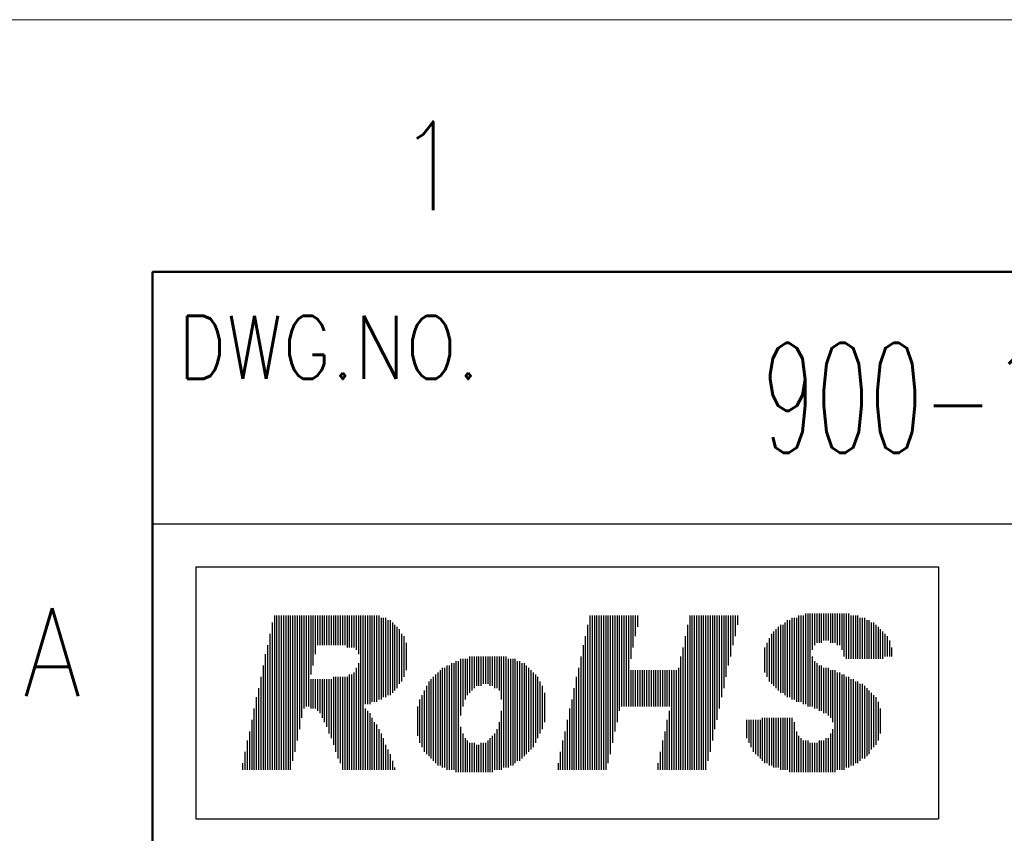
# Model space of a CAD drawing. Header units: millimetres. Extents: x 0 to 1300, y 0 to 891.
# Tile 83 of 133: x 59 to 176, y 794 to 891. Entities that reach past the tile are written whole.
import ezdxf

# ---------------------------------------------------------------- set-up
doc = ezdxf.new("R2010")
doc.units = ezdxf.units.MM
doc.header["$LTSCALE"] = 0.545669
doc.layers.add('NoLayerName_001', color=7, linetype='Continuous')
doc.styles.get("Standard").update_dxf_attribs({"font": 'txt', "bigfont": 'extfont2'})

# ---------------------------------------------------------------- blocks, each defined once
blk = doc.blocks.new('JZB_0003')
at = {"layer": 'NoLayerName_001', "color": 3, "lineweight": 13, "insert": (11.99, 2.18), "char_height": 4.36, "attachment_point": 5}
blk.add_mtext('\\A1;\\W0.5690;900-191-771', dxfattribs=at)

msp = doc.modelspace()

# ---------------------------------------------------------------- linework, layer by layer
at = {"layer": 'NoLayerName_001', "color": 7, "linetype": 'Continuous', "lineweight": 13}
msp.add_line((0, 891), (1260, 891), dxfattribs=at)
at = {"layer": 'NoLayerName_001', "color": 7, "linetype": 'Continuous', "lineweight": 50}
for p, q in [((75, 30), (75, 861)), ((75, 861), (1230, 861))]:
    msp.add_line(p, q, dxfattribs=at)
at = {"layer": 'NoLayerName_001', "color": 7, "linetype": 'Continuous', "lineweight": 25}
for p, q in [((75, 831), (255, 831)), ((80.155, 825.9153), (168.4583, 825.9153)), ((80.155, 825.9153), (80.155, 795.9153)), ((168.4583, 825.9153), (168.4583, 795.9153)), ((89.4866, 820.0927), (89.4866, 801.738)), ((89.7565, 820.0927), (89.7565, 801.738)), ((90.0265, 820.0927), (90.0265, 801.738)), ((90.2964, 820.0927), (90.2964, 801.738)), ((90.5663, 820.0927), (90.5663, 801.738)), ((90.8362, 820.0927), (90.8362, 801.738)), ((91.1061, 820.0927), (91.1061, 801.738)), ((91.3761, 820.0927), (91.3761, 801.738)), ((91.646, 820.0927), (91.646, 802.8177)), ((91.9159, 820.0927), (91.9159, 803.8973)), ((92.1858, 820.0927), (92.1858, 805.247)), ((92.4558, 820.0927), (92.4558, 806.5966)), ((92.7257, 820.0927), (92.7257, 807.9462)), ((92.9956, 820.0927), (92.9956, 809.0259)), ((93.2655, 820.0927), (93.2655, 809.2958)), ((93.5355, 820.0927), (93.5355, 809.2958)), ((93.8054, 820.0927), (93.8054, 813.0747)), ((94.0753, 820.0927), (94.0753, 814.1544)), ((94.3452, 820.0927), (94.3452, 815.504)), ((94.6151, 820.0927), (94.6151, 816.5837)), ((94.8851, 820.0927), (94.8851, 816.5837)), ((95.155, 820.0927), (95.155, 816.5837)), ((95.4249, 820.0927), (95.4249, 816.5837)), ((95.6948, 820.0927), (95.6948, 816.5837)), ((95.9648, 820.0927), (95.9648, 816.5837)), ((96.2347, 820.0927), (96.2347, 816.5837)), ((96.5046, 820.0927), (96.5046, 816.5837)), ((96.7745, 820.0927), (96.7745, 816.5837)), ((97.0445, 820.0927), (97.0445, 816.5837)), ((97.3144, 820.0927), (97.3144, 816.5837)), ((97.5843, 820.0927), (97.5843, 816.5837)), ((97.8542, 820.0927), (97.8542, 816.5837)), ((98.1241, 820.0927), (98.1241, 816.3138)), ((98.3941, 820.0927), (98.3941, 816.3138)), ((98.664, 820.0927), (98.664, 816.3138)), ((98.9339, 820.0927), (98.9339, 816.3138)), ((99.2038, 820.0927), (99.2038, 816.0439)), ((99.4738, 820.0927), (99.4738, 815.504)), ((99.7437, 820.0927), (99.7437, 801.738)), ((100.0136, 820.0927), (100.0136, 801.738)), ((100.2835, 820.0927), (100.2835, 809.5657)), ((100.5534, 820.0927), (100.5534, 809.5657)), ((100.8234, 820.0927), (100.8234, 809.5657)), ((101.0933, 820.0927), (101.0933, 809.8357)), ((101.3632, 820.0927), (101.3632, 809.8357)), ((101.6331, 820.0927), (101.6331, 809.8357)), ((101.9031, 820.0927), (101.9031, 810.1056)), ((102.173, 819.8228), (102.173, 810.1056)), ((102.4429, 819.8228), (102.4429, 810.3755)), ((102.7128, 819.8228), (102.7128, 810.3755)), ((127.0059, 820.0927), (127.0059, 801.738)), ((127.2758, 820.0927), (127.2758, 801.738)), ((127.5457, 820.0927), (127.5457, 801.738)), ((127.8157, 820.0927), (127.8157, 801.738)), ((128.0856, 820.0927), (128.0856, 801.738)), ((128.3555, 820.0927), (128.3555, 801.738)), ((128.6254, 820.0927), (128.6254, 801.738)), ((128.8954, 820.0927), (128.8954, 801.738)), ((129.1653, 820.0927), (129.1653, 802.5477)), ((129.4352, 820.0927), (129.4352, 803.6274)), ((129.7051, 820.0927), (129.7051, 804.977)), ((129.975, 820.0927), (129.975, 806.3267)), ((130.245, 820.0927), (130.245, 807.4063)), ((130.5149, 820.0927), (130.5149, 808.756)), ((130.7848, 820.0927), (130.7848, 809.2958)), ((131.0547, 820.0927), (131.0547, 809.2958)), ((131.3247, 820.0927), (131.3247, 809.2958)), ((131.5946, 820.0927), (131.5946, 809.2958)), ((131.8645, 820.0927), (131.8645, 814.9642)), ((132.1344, 820.0927), (132.1344, 816.3138)), ((132.4043, 820.0927), (132.4043, 817.6634)), ((132.6743, 820.0927), (132.6743, 818.7431)), ((138.8825, 820.0927), (138.8825, 801.738)), ((139.1524, 820.0927), (139.1524, 801.738)), ((139.4223, 820.0927), (139.4223, 801.738)), ((139.6923, 820.0927), (139.6923, 801.738)), ((139.9622, 820.0927), (139.9622, 801.738)), ((140.2321, 820.0927), (140.2321, 801.738)), ((140.502, 820.0927), (140.502, 801.738)), ((140.772, 820.0927), (140.772, 801.738)), ((141.0419, 820.0927), (141.0419, 802.8177)), ((141.3118, 820.0927), (141.3118, 803.8973)), ((141.5817, 820.0927), (141.5817, 805.247)), ((141.8516, 820.0927), (141.8516, 806.5966)), ((142.1216, 820.0927), (142.1216, 807.6763)), ((142.3915, 820.0927), (142.3915, 809.0259)), ((142.6614, 820.0927), (142.6614, 810.3755)), ((142.9313, 820.0927), (142.9313, 811.4552)), ((143.2013, 820.0927), (143.2013, 812.8048)), ((143.4712, 820.0927), (143.4712, 814.1544)), ((143.7411, 820.0927), (143.7411, 815.2341)), ((144.011, 820.0927), (144.011, 816.5837)), ((144.281, 820.0927), (144.281, 817.6634)), ((144.5509, 820.0927), (144.5509, 819.013)), ((151.029, 819.8228), (151.029, 810.1056)), ((151.299, 819.8228), (151.299, 810.1056)), ((151.5689, 819.8228), (151.5689, 809.8357)), ((151.8388, 820.0927), (151.8388, 809.8357)), ((152.1087, 820.0927), (152.1087, 809.8357)), ((152.3786, 820.0927), (152.3786, 809.5657)), ((152.6486, 820.3626), (152.6486, 809.5657)), ((152.9185, 820.3626), (152.9185, 809.2958)), ((153.1884, 820.3626), (153.1884, 809.2958)), ((153.4583, 820.3626), (153.4583, 816.0439)), ((153.7283, 820.3626), (153.7283, 816.5837)), ((153.9982, 820.3626), (153.9982, 816.8536)), ((154.2681, 820.3626), (154.2681, 816.8536)), ((154.538, 820.3626), (154.538, 816.8536)), ((154.8079, 820.3626), (154.8079, 817.1236)), ((155.0779, 820.3626), (155.0779, 817.1236)), ((155.3478, 820.3626), (155.3478, 817.1236)), ((155.6177, 820.3626), (155.6177, 816.8536)), ((155.8876, 820.3626), (155.8876, 816.8536)), ((156.1576, 820.3626), (156.1576, 816.8536)), ((156.4275, 820.3626), (156.4275, 816.5837)), ((156.6974, 820.3626), (156.6974, 816.5837)), ((156.9673, 820.3626), (156.9673, 816.0439)), ((157.2373, 820.3626), (157.2373, 815.2341)), ((157.5072, 820.3626), (157.5072, 814.9642)), ((157.7771, 820.3626), (157.7771, 814.9642)), ((158.047, 820.0927), (158.047, 814.9642)), ((158.3169, 820.0927), (158.3169, 814.9642)), ((158.5869, 820.0927), (158.5869, 814.9642)), ((158.8568, 820.0927), (158.8568, 814.9642)), ((159.1267, 819.8228), (159.1267, 814.9642)), ((159.3966, 819.8228), (159.3966, 814.9642)), ((159.6666, 819.8228), (159.6666, 814.9642)), ((89.2167, 819.283), (89.2167, 801.738)), ((102.9828, 819.5529), (102.9828, 810.6454)), ((103.2527, 819.5529), (103.2527, 810.6454)), ((103.5226, 819.283), (103.5226, 810.9153)), ((103.7925, 819.013), (103.7925, 811.1853)), ((104.0624, 818.7431), (104.0624, 811.4552)), ((126.736, 819.013), (126.736, 801.738)), ((138.6126, 819.013), (138.6126, 801.738)), ((149.4095, 818.7431), (149.4095, 811.1853)), ((149.6794, 819.013), (149.6794, 810.9153)), ((149.9493, 819.013), (149.9493, 810.9153)), ((150.2193, 819.283), (150.2193, 810.6454)), ((150.4892, 819.5529), (150.4892, 810.3755)), ((150.7591, 819.5529), (150.7591, 810.3755)), ((159.9365, 819.5529), (159.9365, 814.9642)), ((160.2064, 819.5529), (160.2064, 814.9642)), ((160.4763, 819.283), (160.4763, 814.9642)), ((160.7463, 819.283), (160.7463, 814.9642)), ((161.0162, 819.013), (161.0162, 814.9642)), ((161.2861, 818.7431), (161.2861, 814.9642)), ((88.9468, 817.9333), (88.9468, 801.738)), ((104.3324, 818.4732), (104.3324, 811.995)), ((104.6023, 817.9333), (104.6023, 812.265)), ((104.8722, 817.6634), (104.8722, 812.8048)), ((126.466, 817.6634), (126.466, 801.738)), ((138.3427, 817.6634), (138.3427, 801.738)), ((148.5997, 817.9333), (148.5997, 811.995)), ((148.8696, 818.2033), (148.8696, 811.7251)), ((149.1396, 818.4732), (149.1396, 811.4552)), ((161.556, 818.4732), (161.556, 814.9642)), ((161.8259, 818.2033), (161.8259, 814.9642)), ((162.0959, 817.9333), (162.0959, 815.2341)), ((162.3658, 817.6634), (162.3658, 815.2341)), ((88.6768, 816.5837), (88.6768, 801.738)), ((105.1421, 816.8536), (105.1421, 813.6146)), ((126.1961, 816.5837), (126.1961, 801.738)), ((138.0727, 816.3138), (138.0727, 801.738)), ((147.79, 816.3138), (147.79, 813.3447)), ((148.0599, 816.8536), (148.0599, 812.8048)), ((148.3298, 817.3935), (148.3298, 812.265)), ((162.6357, 817.1236), (162.6357, 815.2341)), ((162.9056, 816.3138), (162.9056, 815.2341)), ((88.4069, 815.504), (88.4069, 801.738)), ((112.7, 815.2341), (112.7, 810.9153)), ((112.9699, 815.2341), (112.9699, 811.1853)), ((113.2398, 815.2341), (113.2398, 811.4552)), ((113.5097, 815.2341), (113.5097, 811.7251)), ((113.7797, 815.2341), (113.7797, 811.7251)), ((114.0496, 815.2341), (114.0496, 811.7251)), ((114.3195, 815.2341), (114.3195, 811.995)), ((114.5894, 815.2341), (114.5894, 811.995)), ((114.8594, 815.2341), (114.8594, 811.995)), ((115.1293, 815.2341), (115.1293, 811.7251)), ((115.3992, 815.2341), (115.3992, 811.7251)), ((115.6691, 815.2341), (115.6691, 811.4552)), ((115.9391, 815.2341), (115.9391, 811.4552)), ((116.209, 815.2341), (116.209, 811.1853)), ((116.4789, 815.2341), (116.4789, 810.1056)), ((116.7488, 815.2341), (116.7488, 802.0079)), ((117.0187, 815.2341), (117.0187, 802.0079)), ((125.9262, 815.2341), (125.9262, 801.738)), ((137.8028, 815.2341), (137.8028, 801.738)), ((153.4583, 815.2341), (153.4583, 809.2958)), ((88.137, 814.1544), (88.137, 801.738)), ((99.4738, 814.4243), (99.4738, 801.738)), ((110.0007, 814.1544), (110.0007, 801.738)), ((110.2707, 814.1544), (110.2707, 801.738)), ((110.5406, 814.4243), (110.5406, 801.738)), ((110.8105, 814.4243), (110.8105, 801.738)), ((111.0804, 814.6943), (111.0804, 801.468)), ((111.3504, 814.6943), (111.3504, 801.468)), ((111.6203, 814.9642), (111.6203, 808.2161)), ((111.8902, 814.9642), (111.8902, 809.2958)), ((112.1601, 814.9642), (112.1601, 810.1056)), ((112.4301, 814.9642), (112.4301, 810.6454)), ((117.2887, 814.9642), (117.2887, 802.0079)), ((117.5586, 814.9642), (117.5586, 802.2778)), ((117.8285, 814.9642), (117.8285, 802.2778)), ((118.0984, 814.9642), (118.0984, 802.5477)), ((118.3684, 814.6943), (118.3684, 802.8177)), ((118.6383, 814.6943), (118.6383, 802.8177)), ((118.9082, 814.4243), (118.9082, 803.0876)), ((119.1781, 814.4243), (119.1781, 803.3575)), ((119.4481, 814.1544), (119.4481, 803.6274)), ((153.7283, 814.6943), (153.7283, 809.0259)), ((153.9982, 814.4243), (153.9982, 809.0259)), ((154.2681, 814.1544), (154.2681, 808.756)), ((154.538, 814.1544), (154.538, 808.756)), ((87.8671, 812.8048), (87.8671, 801.738)), ((96.5046, 812.8048), (96.5046, 804.7071)), ((96.7745, 812.8048), (96.7745, 803.8973)), ((97.0445, 812.8048), (97.0445, 803.0876)), ((97.3144, 812.8048), (97.3144, 802.5477)), ((97.5843, 812.8048), (97.5843, 801.738)), ((97.8542, 812.8048), (97.8542, 801.738)), ((98.1241, 812.8048), (98.1241, 801.738)), ((98.3941, 813.0747), (98.3941, 801.738)), ((98.664, 813.0747), (98.664, 801.738)), ((98.9339, 813.3447), (98.9339, 801.738)), ((99.2038, 813.8845), (99.2038, 801.738)), ((108.3812, 812.8048), (108.3812, 802.8177)), ((108.6511, 813.0747), (108.6511, 802.5477)), ((108.9211, 813.3447), (108.9211, 802.2778)), ((109.191, 813.6146), (109.191, 802.2778)), ((109.4609, 813.8845), (109.4609, 802.0079)), ((109.7308, 813.8845), (109.7308, 802.0079)), ((119.718, 813.8845), (119.718, 803.8973)), ((119.9879, 813.6146), (119.9879, 804.1673)), ((120.2578, 813.3447), (120.2578, 804.4372)), ((120.5277, 813.0747), (120.5277, 804.977)), ((120.7977, 812.8048), (120.7977, 805.5169)), ((125.3864, 812.8048), (125.3864, 801.738)), ((125.6563, 813.8845), (125.6563, 801.738)), ((131.8645, 813.6146), (131.8645, 809.2958)), ((132.1344, 813.6146), (132.1344, 809.2958)), ((132.4043, 813.6146), (132.4043, 809.2958)), ((132.6743, 813.6146), (132.6743, 809.2958)), ((132.9442, 813.6146), (132.9442, 809.2958)), ((133.2141, 813.6146), (133.2141, 809.2958)), ((133.484, 813.6146), (133.484, 809.2958)), ((133.754, 813.6146), (133.754, 809.2958)), ((134.0239, 813.6146), (134.0239, 809.2958)), ((134.2938, 813.6146), (134.2938, 809.2958)), ((134.5637, 813.6146), (134.5637, 809.2958)), ((134.8337, 813.6146), (134.8337, 809.2958)), ((135.1036, 813.6146), (135.1036, 809.2958)), ((135.3735, 813.6146), (135.3735, 809.2958)), ((135.6434, 813.6146), (135.6434, 809.2958)), ((135.9133, 813.6146), (135.9133, 809.2958)), ((136.1833, 813.6146), (136.1833, 809.2958)), ((136.4532, 813.6146), (136.4532, 809.2958)), ((136.7231, 813.6146), (136.7231, 801.738)), ((136.993, 813.6146), (136.993, 801.738)), ((137.263, 813.6146), (137.263, 801.738)), ((137.5329, 813.8845), (137.5329, 801.738)), ((154.8079, 813.8845), (154.8079, 808.486)), ((155.0779, 813.8845), (155.0779, 808.486)), ((155.3478, 813.8845), (155.3478, 808.2161)), ((155.6177, 813.6146), (155.6177, 807.9462)), ((155.8876, 813.6146), (155.8876, 807.4063)), ((156.1576, 813.6146), (156.1576, 801.468)), ((156.4275, 813.3447), (156.4275, 801.738)), ((156.6974, 813.3447), (156.6974, 801.738)), ((156.9673, 813.0747), (156.9673, 801.738)), ((157.2373, 813.0747), (157.2373, 801.738)), ((157.5072, 812.8048), (157.5072, 802.0079)), ((157.7771, 812.8048), (157.7771, 802.0079)), ((93.8054, 812.5349), (93.8054, 809.0259)), ((94.0753, 812.5349), (94.0753, 809.0259)), ((94.3452, 812.5349), (94.3452, 809.0259)), ((94.6151, 812.5349), (94.6151, 808.756)), ((94.8851, 812.5349), (94.8851, 808.486)), ((95.155, 812.5349), (95.155, 807.9462)), ((95.4249, 812.5349), (95.4249, 807.4063)), ((95.6948, 812.5349), (95.6948, 806.8665)), ((95.9648, 812.5349), (95.9648, 806.0567)), ((96.2347, 812.5349), (96.2347, 805.5169)), ((107.5714, 811.7251), (107.5714, 803.6274)), ((107.8414, 812.265), (107.8414, 803.3575)), ((108.1113, 812.5349), (108.1113, 803.0876)), ((121.0676, 812.265), (121.0676, 806.0567)), ((121.3375, 811.7251), (121.3375, 806.5966)), ((158.047, 812.5349), (158.047, 802.2778)), ((158.3169, 812.5349), (158.3169, 802.2778)), ((158.5869, 812.265), (158.5869, 802.5477)), ((158.8568, 812.265), (158.8568, 802.5477)), ((159.1267, 811.995), (159.1267, 802.8177)), ((159.3966, 811.995), (159.3966, 803.0876)), ((159.6666, 811.7251), (159.6666, 803.0876)), ((87.5972, 811.4552), (87.5972, 801.738)), ((107.0316, 810.6454), (107.0316, 804.4372)), ((107.3015, 811.1853), (107.3015, 803.8973)), ((121.6074, 810.9153), (121.6074, 807.4063)), ((125.1164, 811.4552), (125.1164, 801.738)), ((159.9365, 811.4552), (159.9365, 803.3575)), ((160.2064, 811.1853), (160.2064, 803.6274)), ((160.4763, 810.9153), (160.4763, 804.1673)), ((160.7463, 810.6454), (160.7463, 804.4372)), ((87.3272, 810.3755), (87.3272, 801.738)), ((106.4918, 809.2958), (106.4918, 805.7868)), ((106.7617, 810.1056), (106.7617, 804.977)), ((124.8465, 810.1056), (124.8465, 801.738)), ((161.0162, 810.3755), (161.0162, 804.7071)), ((161.2861, 809.8357), (161.2861, 805.247)), ((87.0573, 809.0259), (87.0573, 801.738)), ((100.2835, 809.0259), (100.2835, 801.738)), ((100.5534, 808.756), (100.5534, 801.738)), ((100.8234, 808.486), (100.8234, 801.738)), ((116.4789, 808.756), (116.4789, 801.738)), ((124.5766, 809.0259), (124.5766, 801.738)), ((136.4532, 808.756), (136.4532, 801.738)), ((161.556, 809.0259), (161.556, 806.0567)), ((86.7874, 807.6763), (86.7874, 801.738)), ((101.0933, 807.9462), (101.0933, 801.738)), ((101.3632, 807.4063), (101.3632, 801.738)), ((101.6331, 807.1364), (101.6331, 801.738)), ((116.209, 807.4063), (116.209, 801.738)), ((124.3067, 807.6763), (124.3067, 801.738)), ((136.1833, 807.6763), (136.1833, 801.738)), ((145.6306, 807.6763), (145.6306, 805.5169)), ((145.9005, 807.6763), (145.9005, 804.977)), ((146.1704, 807.6763), (146.1704, 804.4372)), ((146.4403, 807.6763), (146.4403, 803.8973)), ((146.7103, 807.6763), (146.7103, 803.6274)), ((146.9802, 807.6763), (146.9802, 803.3575)), ((147.2501, 807.6763), (147.2501, 803.0876)), ((147.52, 807.9462), (147.52, 802.8177)), ((147.79, 807.9462), (147.79, 802.5477)), ((148.0599, 807.9462), (148.0599, 802.5477)), ((148.3298, 807.9462), (148.3298, 802.2778)), ((148.5997, 807.9462), (148.5997, 802.2778)), ((148.8696, 807.9462), (148.8696, 802.0079)), ((149.1396, 807.9462), (149.1396, 802.0079)), ((149.4095, 807.9462), (149.4095, 802.0079)), ((149.6794, 807.9462), (149.6794, 801.738)), ((149.9493, 807.9462), (149.9493, 801.738)), ((150.2193, 807.9462), (150.2193, 801.738)), ((150.4892, 807.9462), (150.4892, 801.738)), ((150.7591, 807.9462), (150.7591, 801.468)), ((151.029, 807.9462), (151.029, 801.468)), ((151.299, 807.4063), (151.299, 801.468)), ((86.5175, 806.3267), (86.5175, 801.738)), ((101.9031, 806.5966), (101.9031, 801.738)), ((102.173, 806.0567), (102.173, 801.738)), ((111.6203, 806.8665), (111.6203, 801.468)), ((111.8902, 806.0567), (111.8902, 801.468)), ((115.3992, 805.7868), (115.3992, 801.468)), ((115.6691, 806.0567), (115.6691, 801.738)), ((115.9391, 806.5966), (115.9391, 801.738)), ((124.0367, 806.3267), (124.0367, 801.738)), ((135.9133, 806.3267), (135.9133, 801.738)), ((151.5689, 806.3267), (151.5689, 801.468)), ((151.8388, 805.7868), (151.8388, 801.468)), ((155.6177, 806.0567), (155.6177, 801.468)), ((155.8876, 806.5966), (155.8876, 801.468)), ((86.2475, 805.247), (86.2475, 801.738)), ((102.4429, 805.5169), (102.4429, 801.738)), ((102.7128, 804.7071), (102.7128, 801.738)), ((112.1601, 805.5169), (112.1601, 801.468)), ((112.4301, 805.247), (112.4301, 801.468)), ((112.7, 804.977), (112.7, 801.468)), ((112.9699, 804.977), (112.9699, 801.468)), ((113.2398, 804.977), (113.2398, 801.468)), ((113.5097, 804.7071), (113.5097, 801.468)), ((113.7797, 804.7071), (113.7797, 801.468)), ((114.0496, 804.977), (114.0496, 801.468)), ((114.3195, 804.977), (114.3195, 801.468)), ((114.5894, 804.977), (114.5894, 801.468)), ((114.8594, 805.247), (114.8594, 801.468)), ((115.1293, 805.5169), (115.1293, 801.468)), ((123.7668, 805.247), (123.7668, 801.738)), ((135.6434, 805.247), (135.6434, 801.738)), ((152.1087, 805.5169), (152.1087, 801.468)), ((152.3786, 805.247), (152.3786, 801.468)), ((152.6486, 805.247), (152.6486, 801.468)), ((152.9185, 805.247), (152.9185, 801.468)), ((153.1884, 804.977), (153.1884, 801.468)), ((153.4583, 804.977), (153.4583, 801.468)), ((153.7283, 804.977), (153.7283, 801.468)), ((153.9982, 804.977), (153.9982, 801.468)), ((154.2681, 805.247), (154.2681, 801.468)), ((154.538, 805.247), (154.538, 801.468)), ((154.8079, 805.247), (154.8079, 801.468)), ((155.0779, 805.5169), (155.0779, 801.468)), ((155.3478, 805.5169), (155.3478, 801.468)), ((85.9776, 803.8973), (85.9776, 801.738)), ((102.9828, 804.1673), (102.9828, 801.738)), ((103.2527, 803.6274), (103.2527, 801.738)), ((123.4969, 803.8973), (123.4969, 801.738)), ((135.3735, 803.8973), (135.3735, 801.738)), ((85.7077, 802.5477), (85.7077, 801.738)), ((103.5226, 802.8177), (103.5226, 801.738)), ((123.227, 802.5477), (123.227, 801.738)), ((135.1036, 802.5477), (135.1036, 801.738)), ((103.7925, 802.0079), (103.7925, 801.738)), ((80.155, 795.9153), (168.4583, 795.9153))]:
    msp.add_line(p, q, dxfattribs=at)

# ---------------------------------------------------------------- block references
at = {"layer": 'NoLayerName_001', "xscale": 3, "yscale": 3, "zscale": 3}
msp.add_blockref('JZB_0003', (148.53, 839.46), dxfattribs=at)

# ---------------------------------------------------------------- texts
at = {"layer": 'NoLayerName_001', "color": 2, "lineweight": 13, "attachment_point": 7}
for s, insert, char_height in [('\\A1;\\W0.8600;1', (104.0961, 868.3522), 10.5), ('\\A1;\\W0.8600;DWG.NO.', (78, 848.25), 7.5), ('\\A1;\\W0.8600;A', (59.5673, 810.493), 10.5)]:
    msp.add_mtext(s, dxfattribs=dict(at, insert=insert, char_height=char_height))

doc.saveas('drawing.dxf')
